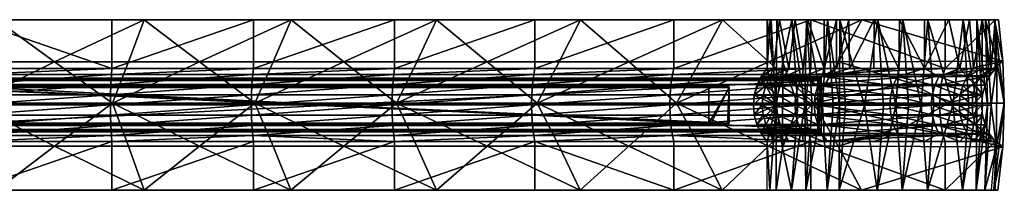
# Model space of a CAD drawing. Header units: millimetres. Extents: x -419 to 530, y 2 to 72.
# Tile 3 of 3: x 126 to 530, y 2 to 72. Entities that reach past the tile are written whole.
import ezdxf

# ---------------------------------------------------------------- set-up
doc = ezdxf.new("R2010")
doc.units = ezdxf.units.MM
doc.layers.add('Revit_007667', color=30, linetype='Continuous', true_color=0xff7f00)

msp = doc.modelspace()

# ---------------------------------------------------------------- meshes
at = {"layer": 'Revit_007667', "color": 252}
mesh = msp.add_polyface(dxfattribs=at)
corners = [(116.53, 72.31, 981.69), (105.83, 72.31, 980.91), (55.76, 72.31, 983.3), (163.82, 72.31, 976.89), (177.13, 72.31, 976.86), (116.5, 2.31, 981.48), (163.82, 2.31, 976.89), (177.07, 2.31, 976.65), (105.83, 2.31, 980.91), (55.76, 2.31, 983.09), (105.99, 38.05, 984.6), (140.36, 54.99, 982), (111.3, 54.99, 983.77), (116.53, 72.31, 981.69), (80.82, 54.99, 984.84), (177.13, 72.31, 976.86), (164.17, 38.05, 980.58), (105.83, 22.31, 980.91), (105.83, 2.31, 980.91), (48.16, 2.31, 981.97), (163.82, 22.31, 976.89), (163.82, 2.31, 976.89), (105.83, 22.31, 980.91), (163.65, 24.78, 975.04), (163.82, 22.31, 976.89), (105.75, 49.84, 979.04), (163.82, 52.31, 976.89), (163.65, 49.84, 975.04), (105.83, 52.31, 980.91), (105.75, 24.78, 979.04), (105.66, 45.74, 976.92), (163.45, 45.74, 972.92), (105.6, 41.47, 975.7), (163.33, 41.47, 971.7), (105.59, 37.31, 975.31), (163.3, 37.31, 971.32), (105.6, 33.14, 975.7), (163.33, 33.14, 971.7), (105.66, 28.88, 976.92), (163.45, 28.88, 972.92), (105.83, 72.31, 980.91), (105.83, 52.31, 980.91), (48.16, 52.31, 981.97), (163.82, 52.31, 976.89), (163.82, 72.31, 976.89), (140.34, 20.37, 981.95), (105.99, 38.05, 984.6), (111.28, 20.37, 983.72), (80.82, 20.37, 984.79), (116.5, 2.31, 981.48), (170.7, 20.37, 979.3), (164.17, 38.05, 980.58), (177.07, 2.31, 976.65)]
mesh.append_faces([[corners[k] for k in face] for face in [(0, 1, 2), (0, 3, 1), (4, 3, 0), (5, 6, 7), (5, 8, 6), (9, 8, 5), (10, 11, 12), (13, 14, 12), (11, 15, 13), (12, 11, 13), (11, 10, 16), (12, 14, 10), (17, 18, 19), (20, 18, 17), (20, 21, 18), (22, 23, 24), (25, 26, 27), (25, 28, 26), (23, 22, 29), (27, 30, 25), (30, 27, 31), (31, 32, 30), (32, 31, 33), (33, 34, 32), (34, 33, 35), (35, 36, 34), (36, 35, 37), (37, 38, 36), (38, 37, 39), (39, 29, 38), (29, 39, 23), (40, 41, 42), (40, 43, 41), (44, 43, 40), (45, 46, 47), (48, 49, 47), (45, 50, 51), (52, 45, 49), (45, 47, 49), (46, 45, 51), (48, 47, 46)]], dxfattribs={"color": 252})
mesh = msp.add_polyface(dxfattribs=at)
corners = [(177.13, 72.31, 976.86), (221.92, 72.31, 969.89), (163.82, 72.31, 976.89), (237.39, 72.31, 968.83), (177.07, 2.31, 976.65), (221.92, 2.31, 969.89), (237.31, 2.31, 968.63), (163.82, 2.31, 976.89), (222.46, 38.05, 973.55), (259.11, 54.99, 966.98), (230.03, 54.99, 971.82), (237.39, 72.31, 968.83), (199.85, 54.99, 976.05), (164.17, 38.05, 980.58), (170.72, 54.99, 979.35), (177.13, 72.31, 976.86), (140.36, 54.99, 982), (221.92, 22.31, 969.89), (163.82, 2.31, 976.89), (163.82, 22.31, 976.89), (221.92, 2.31, 969.89), (163.82, 22.31, 976.89), (221.65, 24.78, 968.04), (221.92, 22.31, 969.89), (163.65, 24.78, 975.04), (163.65, 49.84, 975.04), (221.92, 52.31, 969.89), (221.65, 49.84, 968.04), (163.82, 52.31, 976.89), (163.45, 45.74, 972.92), (221.34, 45.74, 965.94), (163.33, 41.47, 971.7), (221.16, 41.47, 964.73), (163.3, 37.31, 971.32), (221.11, 37.31, 964.35), (163.33, 33.14, 971.7), (221.16, 33.14, 964.73), (163.45, 28.88, 972.92), (221.34, 28.88, 965.94), (221.92, 72.31, 969.89), (163.82, 52.31, 976.89), (163.82, 72.31, 976.89), (221.92, 52.31, 969.89), (259.07, 20.37, 966.93), (222.46, 38.05, 973.55), (229.99, 20.37, 971.78), (199.83, 20.37, 976), (237.31, 2.31, 968.63), (164.17, 38.05, 980.58), (170.7, 20.37, 979.3), (140.34, 20.37, 981.95), (177.07, 2.31, 976.65)]
mesh.append_faces([[corners[k] for k in face] for face in [(0, 1, 2), (3, 1, 0), (4, 5, 6), (4, 7, 5), (8, 9, 10), (11, 12, 10), (13, 12, 14), (15, 16, 14), (10, 12, 8), (12, 11, 15), (14, 12, 15), (12, 13, 8), (14, 16, 13), (17, 18, 19), (17, 20, 18), (21, 22, 23), (21, 24, 22), (25, 26, 27), (25, 28, 26), (27, 29, 25), (29, 27, 30), (30, 31, 29), (31, 30, 32), (32, 33, 31), (33, 32, 34), (34, 35, 33), (35, 34, 36), (36, 37, 35), (37, 36, 38), (38, 24, 37), (24, 38, 22), (39, 40, 41), (39, 42, 40), (43, 44, 45), (46, 47, 45), (46, 48, 49), (50, 51, 49), (46, 45, 44), (47, 46, 51), (46, 49, 51), (48, 46, 44)]], dxfattribs={"color": 252})
mesh = msp.add_polyface(dxfattribs=at)
corners = [(237.39, 72.31, 968.83), (279.89, 72.31, 959.86), (221.92, 72.31, 969.89), (297.14, 72.31, 957.62), (237.31, 2.31, 968.63), (279.89, 2.31, 959.86), (297.03, 2.31, 957.42), (221.92, 2.31, 969.89), (280.61, 38.05, 963.49), (317.92, 54.99, 954.8), (289.01, 54.99, 961.19), (297.14, 72.31, 957.62), (259.11, 54.99, 966.98), (237.39, 72.31, 968.83), (230.03, 54.99, 971.82), (222.46, 38.05, 973.55), (279.89, 22.31, 959.86), (221.92, 2.31, 969.89), (221.92, 22.31, 969.89), (279.89, 2.31, 959.86), (279.89, 22.31, 959.86), (221.65, 24.78, 968.04), (279.52, 24.78, 958.04), (221.92, 22.31, 969.89), (221.65, 49.84, 968.04), (279.89, 52.31, 959.86), (279.52, 49.84, 958.04), (221.92, 52.31, 969.89), (221.34, 45.74, 965.94), (279.11, 45.74, 955.95), (336.51, 45.74, 942.95), (278.87, 41.47, 954.75), (336.21, 41.47, 941.77), (278.79, 37.31, 954.38), (221.16, 41.47, 964.73), (221.11, 37.31, 964.35), (336.12, 37.31, 941.4), (278.87, 33.14, 954.75), (336.21, 33.14, 941.77), (279.11, 28.88, 955.95), (221.16, 33.14, 964.73), (221.34, 28.88, 965.94), (336.51, 28.88, 942.95), (279.89, 72.31, 959.86), (221.92, 52.31, 969.89), (221.92, 72.31, 969.89), (279.89, 52.31, 959.86), (317.88, 20.37, 954.76), (280.61, 38.05, 963.49), (288.97, 20.37, 961.15), (259.07, 20.37, 966.93), (297.03, 2.31, 957.42), (237.31, 2.31, 968.63), (229.99, 20.37, 971.78), (222.46, 38.05, 973.55)]
mesh.append_faces([[corners[k] for k in face] for face in [(0, 1, 2), (3, 1, 0), (4, 5, 6), (4, 7, 5), (8, 9, 10), (11, 12, 10), (10, 12, 8), (12, 11, 13), (14, 12, 13), (12, 15, 8), (16, 17, 18), (16, 19, 17), (20, 21, 22), (23, 21, 20), (24, 25, 26), (24, 27, 25), (26, 28, 24), (28, 26, 29), (30, 31, 29), (32, 33, 31), (29, 34, 28), (34, 29, 31), (31, 35, 34), (35, 31, 33), (36, 37, 33), (38, 39, 37), (33, 40, 35), (40, 33, 37), (37, 41, 40), (41, 37, 39), (42, 22, 39), (39, 21, 41), (21, 39, 22), (43, 44, 45), (43, 46, 44), (47, 48, 49), (50, 51, 49), (50, 49, 48), (51, 50, 52), (50, 53, 52), (54, 50, 48)]], dxfattribs={"color": 252})
mesh = msp.add_polyface(dxfattribs=at)
corners = [(297.14, 72.31, 957.62), (337.49, 72.31, 946.82), (279.89, 72.31, 959.86), (356.21, 72.31, 943.25), (297.03, 2.31, 957.42), (337.49, 2.31, 946.82), (356.07, 2.31, 943.07), (279.89, 2.31, 959.86), (338.4, 38.05, 950.41), (376.1, 54.99, 939.55), (347.48, 54.99, 947.46), (356.21, 72.31, 943.25), (317.92, 54.99, 954.8), (297.14, 72.31, 957.62), (289.01, 54.99, 961.19), (280.61, 38.05, 963.49), (337.49, 22.31, 946.82), (279.89, 2.31, 959.86), (279.89, 22.31, 959.86), (337.49, 2.31, 946.82), (394.5, 2.31, 930.78), (337.49, 22.31, 946.82), (337.03, 24.78, 945.01), (393.95, 24.78, 929), (279.89, 22.31, 959.86), (279.52, 24.78, 958.04), (337.03, 49.84, 945.01), (337.49, 52.31, 946.82), (394.5, 52.31, 930.78), (279.52, 49.84, 958.04), (279.89, 52.31, 959.86), (393.95, 49.84, 929), (336.51, 45.74, 942.95), (393.32, 45.74, 926.97), (336.21, 41.47, 941.77), (392.96, 41.47, 925.8), (336.12, 37.31, 941.4), (279.11, 45.74, 955.95), (278.87, 41.47, 954.75), (278.79, 37.31, 954.38), (392.84, 37.31, 925.43), (336.21, 33.14, 941.77), (392.96, 33.14, 925.8), (336.51, 28.88, 942.95), (393.32, 28.88, 926.97), (278.87, 33.14, 954.75), (279.11, 28.88, 955.95), (337.49, 72.31, 946.82), (279.89, 52.31, 959.86), (279.89, 72.31, 959.86), (337.49, 52.31, 946.82), (394.5, 72.31, 930.78), (376.04, 20.37, 939.51), (338.4, 38.05, 950.41), (347.42, 20.37, 947.42), (317.88, 20.37, 954.76), (356.07, 2.31, 943.07), (297.03, 2.31, 957.42), (288.97, 20.37, 961.15), (280.61, 38.05, 963.49)]
mesh.append_faces([[corners[k] for k in face] for face in [(0, 1, 2), (3, 1, 0), (4, 5, 6), (4, 7, 5), (8, 9, 10), (11, 12, 10), (10, 12, 8), (12, 11, 13), (14, 12, 13), (12, 15, 8), (16, 17, 18), (16, 19, 17), (16, 20, 19), (21, 22, 23), (24, 22, 21), (24, 25, 22), (26, 27, 28), (29, 27, 26), (29, 30, 27), (31, 32, 26), (33, 34, 32), (35, 36, 34), (26, 37, 29), (37, 26, 32), (38, 32, 34), (39, 34, 36), (40, 41, 36), (42, 43, 41), (44, 22, 43), (45, 36, 41), (46, 41, 43), (25, 43, 22), (47, 48, 49), (47, 50, 48), (51, 50, 47), (52, 53, 54), (55, 56, 54), (55, 54, 53), (56, 55, 57), (55, 58, 57), (59, 55, 53)]], dxfattribs={"color": 252})
mesh = msp.add_polyface(dxfattribs=at)
corners = [(356.21, 72.31, 943.25), (394.5, 72.31, 930.78), (337.49, 72.31, 946.82), (414.44, 72.31, 925.78), (450.68, 72.31, 911.79), (414.27, 2.31, 925.61), (394.5, 2.31, 930.78), (450.68, 2.31, 911.79), (356.07, 2.31, 943.07), (337.49, 2.31, 946.82), (395.59, 38.05, 934.32), (433.43, 54.99, 921.26), (405.23, 54.99, 930.67), (414.44, 72.31, 925.78), (376.1, 54.99, 939.55), (356.21, 72.31, 943.25), (347.48, 54.99, 947.46), (338.4, 38.05, 950.41), (394.5, 22.31, 930.78), (394.5, 2.31, 930.78), (337.49, 22.31, 946.82), (450.67, 22.31, 911.79), (394.5, 22.31, 930.78), (393.95, 24.78, 929), (450.67, 22.31, 911.79), (337.49, 22.31, 946.82), (393.95, 49.84, 929), (394.5, 52.31, 930.78), (450.67, 52.31, 911.79), (337.03, 49.84, 945.01), (450.03, 49.84, 910.04), (393.32, 45.74, 926.97), (336.51, 45.74, 942.95), (449.3, 45.74, 908.04), (392.96, 41.47, 925.8), (448.88, 41.47, 906.89), (392.84, 37.31, 925.43), (336.21, 41.47, 941.77), (336.12, 37.31, 941.4), (448.75, 37.31, 906.53), (392.96, 33.14, 925.8), (448.88, 33.14, 906.89), (393.32, 28.88, 926.97), (336.21, 33.14, 941.77), (336.51, 28.88, 942.95), (449.3, 28.88, 908.04), (337.03, 24.78, 945.01), (394.5, 72.31, 930.78), (394.5, 52.31, 930.78), (337.49, 52.31, 946.82), (450.68, 72.31, 911.79), (433.36, 20.37, 921.23), (395.59, 38.05, 934.32), (405.16, 20.37, 930.64), (376.04, 20.37, 939.51), (414.27, 2.31, 925.61), (451.95, 38.05, 915.26), (356.07, 2.31, 943.07), (347.42, 20.37, 947.42), (338.4, 38.05, 950.41)]
mesh.append_faces([[corners[k] for k in face] for face in [(0, 1, 2), (3, 1, 0), (3, 4, 1), (5, 6, 7), (8, 6, 5), (8, 9, 6), (10, 11, 12), (13, 14, 12), (12, 11, 13), (12, 14, 10), (14, 13, 15), (16, 14, 15), (14, 17, 10), (18, 19, 20), (21, 19, 18), (22, 23, 24), (25, 23, 22), (26, 27, 28), (29, 27, 26), (30, 31, 26), (32, 26, 31), (33, 34, 31), (35, 36, 34), (37, 31, 34), (38, 34, 36), (39, 40, 36), (41, 42, 40), (43, 36, 40), (44, 40, 42), (45, 23, 42), (46, 42, 23), (47, 48, 49), (50, 48, 47), (51, 52, 53), (54, 55, 53), (51, 53, 55), (52, 51, 56), (54, 53, 52), (55, 54, 57), (54, 58, 57), (59, 54, 52)]], dxfattribs={"color": 252})
mesh = msp.add_polyface(dxfattribs=at)
corners = [(434.48, 72.31, 84.64), (434.06, 72.31, 0.22), (432.76, 72.31, 0.24), (436.7, 72.31, 112.67), (437.87, 72.31, 167.8), (442.97, 72.31, 223.33), (436.7, 72.31, 112.67), (436.46, 37.3, 0.19), (434.06, 72.31, 0.22), (439.26, 54.85, 131.49), (442.97, 72.31, 223.33), (433.43, 54.99, 921.26), (471.66, 72.31, 905.25), (414.44, 72.31, 925.78), (395.59, 38.05, 934.32), (451.95, 38.05, 915.26), (430.37, 48.99, 0.27), (435.38, 52.31, 112.53), (432.76, 52.31, 0.24), (441.67, 52.31, 223.51), (433.95, 48.99, 136.58), (439.88, 48.99, 230.29), (428.61, 45.31, 0.29), (432.19, 45.31, 136.65), (427.53, 41.37, 0.3), (431.11, 41.37, 136.7), (427.17, 37.31, 0.31), (444.15, 37.31, 294.72), (437.05, 41.37, 230.55), (436.69, 37.31, 230.58), (444.51, 41.37, 294.67), (438.13, 45.31, 230.45), (445.58, 45.31, 294.51), (430.75, 37.31, 136.71), (435.38, 52.31, 112.53), (432.76, 72.31, 0.24), (432.76, 52.31, 0.24), (434.48, 72.31, 84.64), (437.87, 72.31, 167.8), (441.67, 52.31, 223.51), (430.37, 48.99, 0.27), (427.53, 41.37, 0.3), (428.61, 45.31, 0.29), (434.06, 72.31, 0.22), (432.76, 52.31, 0.24), (432.76, 72.31, 0.24), (436.46, 37.3, 0.19), (393.95, 49.84, 929), (450.67, 52.31, 911.79), (450.03, 49.84, 910.04), (393.32, 45.74, 926.97), (449.3, 45.74, 908.04), (392.96, 41.47, 925.8), (448.88, 41.47, 906.89), (392.84, 37.31, 925.43), (448.75, 37.31, 906.53), (450.68, 72.31, 911.79), (450.67, 52.31, 911.79), (394.5, 52.31, 930.78)]
mesh.append_faces([[corners[k] for k in face] for face in [(0, 1, 2), (3, 4, 5), (3, 0, 4), (1, 0, 3), (6, 7, 8), (9, 6, 10), (6, 9, 7), (11, 12, 13), (11, 14, 15), (16, 17, 18), (19, 20, 21), (17, 20, 19), (16, 20, 17), (22, 20, 16), (22, 23, 20), (24, 23, 22), (24, 25, 23), (26, 25, 24), (27, 28, 29), (30, 31, 28), (32, 21, 31), (29, 25, 33), (25, 29, 28), (28, 23, 25), (23, 28, 31), (31, 20, 23), (20, 31, 21), (34, 35, 36), (34, 37, 35), (34, 38, 37), (39, 38, 34), (40, 41, 42), (43, 44, 45), (46, 44, 43), (46, 40, 44), (41, 40, 46), (47, 48, 49), (50, 49, 51), (52, 51, 53), (54, 53, 55), (56, 57, 58)]], dxfattribs={"color": 252})
mesh = msp.add_polyface(dxfattribs=at)
corners = [(471.66, 72.31, 905.25), (450.68, 72.31, 911.79), (414.44, 72.31, 925.78), (457.61, 72.31, 332.76), (461.22, 72.31, 359.39), (462.59, 72.31, 359.64), (456.25, 72.31, 332.52), (448.91, 72.31, 278.88), (449.5, 72.31, 292.14), (444.25, 72.31, 250.93), (442.97, 72.31, 223.33), (437.87, 72.31, 167.8), (462.49, 37.3, 345.9), (462.59, 72.31, 359.64), (465, 37.3, 359.14), (455.56, 37.3, 307.51), (457.61, 72.31, 332.76), (459.92, 37.3, 332.29), (448.22, 37.3, 252.95), (448.91, 72.31, 278.88), (451.27, 37.3, 278.53), (445.37, 37.3, 223.09), (439.26, 54.85, 131.49), (442.97, 72.31, 223.33), (471.66, 72.31, 905.25), (433.43, 54.99, 921.26), (462.05, 54.99, 910.87), (451.95, 38.05, 915.26), (461.32, 52.31, 360), (455.3, 48.99, 340.7), (466.53, 52.31, 386.92), (456.19, 52.31, 332.81), (447.32, 48.99, 294.25), (447.53, 52.31, 278.09), (439.88, 48.99, 230.29), (441.67, 52.31, 223.51), (483.49, 41.37, 504.43), (453.57, 45.31, 341.03), (452.51, 41.37, 341.23), (445.58, 45.31, 294.51), (444.51, 41.37, 294.67), (438.13, 45.31, 230.45), (441.67, 52.31, 223.51), (444.25, 72.31, 250.93), (437.87, 72.31, 167.8), (447.53, 52.31, 278.09), (449.5, 72.31, 292.14), (456.19, 52.31, 332.81), (456.25, 72.31, 332.52), (461.22, 72.31, 359.39), (461.32, 52.31, 360), (466.36, 72.31, 386.39)]
mesh.append_faces([[corners[k] for k in face] for face in [(0, 1, 2), (3, 4, 5), (3, 6, 4), (7, 6, 3), (7, 8, 6), (7, 9, 8), (10, 9, 7), (10, 11, 9), (12, 13, 14), (15, 16, 17), (18, 19, 20), (21, 22, 23), (13, 12, 16), (12, 17, 16), (16, 15, 19), (15, 20, 19), (19, 18, 23), (18, 21, 23), (24, 25, 26), (26, 25, 27), (28, 29, 30), (31, 29, 28), (31, 32, 29), (33, 32, 31), (33, 34, 32), (35, 34, 33), (36, 37, 38), (38, 39, 40), (39, 38, 37), (37, 32, 39), (32, 37, 29), (41, 40, 39), (34, 39, 32), (42, 43, 44), (45, 43, 42), (45, 46, 43), (47, 46, 45), (47, 48, 46), (47, 49, 48), (50, 49, 47), (50, 51, 49)]], dxfattribs={"color": 252})
mesh = msp.add_polyface(dxfattribs=at)
corners = [(471.66, 72.31, 905.25), (505.79, 72.31, 889.91), (450.68, 72.31, 911.79), (488.5, 72.31, 495.75), (487.08, 72.31, 495.28), (497.38, 72.31, 549.92), (478.16, 72.31, 441.24), (476.75, 72.31, 440.79), (467.75, 72.31, 386.71), (466.36, 72.31, 386.39), (462.59, 72.31, 359.64), (461.22, 72.31, 359.39), (478.16, 72.31, 441.24), (462.59, 72.31, 359.64), (467.75, 72.31, 386.71), (485.54, 37.3, 467.32), (488.5, 72.31, 495.75), (490.84, 37.3, 495.25), (472.73, 37.3, 399.88), (480.49, 37.3, 440.73), (465, 37.3, 359.14), (491.11, 46.59, 899.9), (462.05, 54.99, 910.87), (451.95, 38.05, 915.26), (529.52, 55.24, 882.86), (471.66, 72.31, 905.25), (507.25, 38.05, 893.32), (486.9, 52.31, 494.31), (486.28, 48.99, 503.9), (497.43, 52.31, 550.23), (455.3, 48.99, 340.7), (476.62, 52.31, 440.21), (466.53, 52.31, 386.92), (500.5, 41.37, 596.44), (484.55, 45.31, 504.23), (483.49, 41.37, 504.43), (501.57, 45.31, 596.25), (453.57, 45.31, 341.03), (466.53, 52.31, 386.92), (466.36, 72.31, 386.39), (461.32, 52.31, 360), (476.75, 72.31, 440.79), (476.62, 52.31, 440.21), (486.9, 52.31, 494.31), (487.08, 72.31, 495.28), (497.43, 52.31, 550.23), (450.03, 49.84, 910.04), (505.79, 52.31, 889.91), (505.06, 49.84, 888.2), (450.67, 52.31, 911.79), (449.3, 45.74, 908.04), (504.23, 45.74, 886.24), (448.88, 41.47, 906.89), (503.75, 41.47, 885.12), (450.68, 72.31, 911.79), (505.79, 52.31, 889.91), (450.67, 52.31, 911.79), (505.79, 72.31, 889.91)]
mesh.append_faces([[corners[k] for k in face] for face in [(0, 1, 2), (3, 4, 5), (6, 4, 3), (6, 7, 4), (8, 7, 6), (8, 9, 7), (10, 9, 8), (10, 11, 9), (12, 13, 14), (15, 16, 17), (18, 12, 19), (16, 15, 12), (15, 19, 12), (12, 18, 13), (18, 20, 13), (21, 22, 23), (22, 24, 25), (26, 21, 23), (27, 28, 29), (27, 30, 28), (31, 30, 27), (32, 30, 31), (33, 34, 35), (36, 28, 34), (37, 35, 34), (34, 30, 37), (30, 34, 28), (38, 39, 40), (38, 41, 39), (42, 41, 38), (43, 41, 42), (43, 44, 41), (45, 44, 43), (46, 47, 48), (46, 49, 47), (48, 50, 46), (50, 48, 51), (51, 52, 50), (52, 51, 53), (54, 55, 56), (57, 55, 54)]], dxfattribs={"color": 252})
mesh = msp.add_polyface(dxfattribs=at)
corners = [(527.71, 72.31, 881.71), (505.79, 72.31, 889.91), (471.66, 72.31, 905.25), (513.25, 72.31, 632.91), (507.32, 72.31, 605.06), (515.79, 72.31, 659.42), (498.8, 72.31, 550.41), (497.38, 72.31, 549.92), (488.5, 72.31, 495.75), (508.99, 37.3, 593.12), (513.25, 72.31, 632.91), (515.61, 37.3, 632.48), (495.96, 37.3, 522.24), (498.8, 72.31, 550.41), (501.14, 37.3, 549.91), (488.5, 72.31, 495.75), (490.84, 37.3, 495.25), (471.66, 72.31, 905.25), (529.52, 55.24, 882.86), (527.71, 72.31, 881.71), (491.11, 46.59, 899.9), (507.25, 38.05, 893.32), (462.05, 54.99, 910.87), (511.94, 52.31, 633.04), (514.82, 48.99, 671.03), (517.42, 52.31, 673.26), (503.31, 48.99, 595.95), (497.43, 52.31, 550.23), (486.28, 48.99, 503.9), (512, 41.37, 671.35), (516.91, 37.31, 739.94), (517.27, 41.37, 739.92), (513.07, 45.31, 671.23), (518.35, 45.31, 739.86), (500.5, 41.37, 596.44), (511.63, 37.31, 671.4), (501.57, 45.31, 596.25), (483.49, 41.37, 504.43), (500.15, 37.31, 596.5), (484.55, 45.31, 504.23), (497.43, 52.31, 550.23), (497.38, 72.31, 549.92), (487.08, 72.31, 495.28), (507.32, 72.31, 605.06), (511.94, 52.31, 633.04), (515.79, 72.31, 659.42), (517.42, 52.31, 673.26), (503.59, 37.31, 884.76), (521.13, 41.49, 877.52), (520.74, 37.3, 877.27), (503.75, 41.47, 885.12), (504.23, 45.74, 886.24), (522.27, 45.48, 878.24), (505.06, 49.84, 888.2), (524.06, 49.13, 879.39), (505.79, 52.31, 889.91), (526.39, 52.31, 880.87), (526.39, 72.31, 880.87), (505.79, 52.31, 889.91), (505.79, 72.31, 889.91)]
mesh.append_faces([[corners[k] for k in face] for face in [(0, 1, 2), (3, 4, 5), (6, 4, 3), (6, 7, 4), (8, 7, 6), (9, 10, 11), (12, 13, 14), (10, 9, 13), (9, 14, 13), (13, 12, 15), (12, 16, 15), (17, 18, 19), (20, 21, 18), (18, 22, 20), (23, 24, 25), (23, 26, 24), (27, 26, 23), (27, 28, 26), (29, 30, 31), (31, 32, 29), (33, 24, 32), (34, 35, 29), (29, 36, 34), (36, 29, 32), (37, 38, 34), (39, 34, 36), (32, 26, 36), (26, 32, 24), (28, 36, 26), (40, 41, 42), (40, 43, 41), (44, 43, 40), (44, 45, 43), (46, 45, 44), (47, 48, 49), (50, 48, 47), (51, 48, 50), (51, 52, 48), (53, 54, 51), (53, 55, 56), (57, 58, 59)]], dxfattribs={"color": 252})
mesh = msp.add_polyface(dxfattribs=at)
corners = [(527.71, 72.31, 881.71), (526.39, 72.31, 880.87), (505.79, 72.31, 889.91), (526.06, 72.31, 798.29), (523.82, 72.31, 769.86), (522.43, 72.31, 715.06), (521.07, 72.31, 714.38), (518.84, 72.31, 673.68), (515.79, 72.31, 659.42), (513.25, 72.31, 632.91), (529.52, 55.24, 882.86), (526.06, 72.31, 798.29), (527.71, 72.31, 881.71), (530.13, 38.05, 883.25), (527, 55.22, 771.12), (523.19, 37.3, 693.46), (522.43, 72.31, 715.06), (524.77, 37.3, 714.84), (518.79, 37.3, 653.94), (518.84, 72.31, 673.68), (521.21, 37.3, 673.35), (513.25, 72.31, 632.91), (515.61, 37.3, 632.48), (529.52, 55.24, 882.86), (507.25, 38.05, 893.32), (530.13, 38.05, 883.25), (524.72, 52.31, 797.28), (524.06, 49.13, 879.39), (526.39, 52.31, 880.87), (521.13, 41.49, 877.52), (517.27, 41.37, 739.92), (516.91, 37.31, 739.94), (518.35, 45.31, 739.86), (522.27, 45.48, 878.24), (520.11, 48.99, 739.77), (521.08, 52.31, 713.8), (514.82, 48.99, 671.03), (517.42, 52.31, 673.26), (513.07, 45.31, 671.23), (526.39, 72.31, 880.87), (524.72, 52.31, 797.28), (526.39, 52.31, 880.87), (517.42, 52.31, 673.26), (521.07, 72.31, 714.38), (515.79, 72.31, 659.42), (521.08, 52.31, 713.8), (523.82, 72.31, 769.86), (504.23, 45.74, 886.24), (524.06, 49.13, 879.39), (522.27, 45.48, 878.24), (505.06, 49.84, 888.2), (526.39, 52.31, 880.87), (505.79, 52.31, 889.91), (526.39, 72.31, 880.87), (526.39, 52.31, 880.87)]
mesh.append_faces([[corners[k] for k in face] for face in [(0, 1, 2), (3, 1, 0), (3, 4, 1), (5, 4, 3), (5, 6, 4), (7, 6, 5), (7, 8, 6), (9, 8, 7), (10, 11, 12), (13, 11, 10), (14, 11, 13), (15, 16, 17), (18, 19, 20), (14, 17, 16), (11, 14, 16), (16, 15, 19), (15, 20, 19), (19, 18, 21), (18, 22, 21), (23, 24, 25), (26, 27, 28), (29, 30, 31), (29, 32, 30), (33, 32, 29), (33, 34, 32), (27, 34, 33), (26, 34, 27), (35, 34, 26), (35, 36, 34), (37, 36, 35), (38, 30, 32), (36, 32, 34), (39, 40, 41), (42, 43, 44), (45, 43, 42), (40, 43, 45), (40, 46, 43), (40, 39, 46), (47, 48, 49), (50, 51, 48), (52, 53, 54)]], dxfattribs={"color": 252})
mesh = msp.add_polyface(dxfattribs=at)
corners = [(439.26, 54.85, 131.49), (439.15, 19.76, 131.45), (436.46, 37.3, 0.19), (436.48, 2.31, 112.65), (433.85, 2.31, 0.22), (442.75, 2.31, 223.28), (433.85, 2.31, 0.22), (436.34, 2.31, 136.47), (432.76, 2.31, 0.24), (436.48, 2.31, 112.65), (442.75, 2.31, 223.28), (442.24, 2.31, 230.08), (427.17, 37.31, 0.31), (430.75, 37.31, 136.71), (431.11, 41.37, 136.7), (427.53, 33.24, 0.3), (431.11, 33.24, 136.7), (428.61, 29.3, 0.29), (432.19, 29.3, 136.65), (430.37, 25.62, 0.27), (433.95, 25.62, 136.58), (432.76, 22.31, 0.24), (435.38, 22.31, 112.53), (436.34, 22.31, 136.47), (441.67, 22.31, 223.51), (439.88, 25.62, 230.29), (445.58, 29.3, 294.51), (437.05, 33.24, 230.55), (438.13, 29.3, 230.45), (444.51, 33.24, 294.67), (436.69, 37.31, 230.58), (432.76, 22.31, 0.24), (433.85, 2.31, 0.22), (432.76, 2.31, 0.24), (436.46, 37.3, 0.19), (430.37, 25.62, 0.27), (428.61, 29.3, 0.29), (427.53, 33.24, 0.3), (427.17, 37.31, 0.31), (427.53, 41.37, 0.3), (450.67, 22.31, 911.79), (450.68, 2.31, 911.79), (394.5, 2.31, 930.78), (450.67, 22.31, 911.79), (393.95, 24.78, 929), (450.03, 24.78, 910.04), (392.96, 33.14, 925.8), (448.75, 37.31, 906.53), (448.88, 33.14, 906.89), (393.32, 28.88, 926.97), (449.3, 28.88, 908.04), (471.47, 2.31, 905.09), (433.36, 20.37, 921.23), (414.27, 2.31, 925.61)]
mesh.append_faces([[corners[k] for k in face] for face in [(0, 1, 2), (2, 3, 4), (1, 3, 2), (3, 1, 5), (6, 7, 8), (9, 7, 6), (10, 7, 9), (10, 11, 7), (12, 13, 14), (15, 13, 12), (15, 16, 13), (17, 16, 15), (17, 18, 16), (19, 18, 17), (19, 20, 18), (21, 20, 19), (22, 20, 21), (23, 20, 22), (24, 20, 23), (24, 25, 20), (26, 27, 28), (29, 30, 27), (25, 18, 20), (18, 25, 28), (28, 16, 18), (16, 28, 27), (27, 13, 16), (13, 27, 30), (31, 32, 33), (31, 34, 32), (35, 34, 31), (36, 34, 35), (37, 34, 36), (38, 34, 37), (39, 34, 38), (40, 41, 42), (43, 44, 45), (46, 47, 48), (49, 48, 50), (44, 50, 45), (51, 52, 53)]], dxfattribs={"color": 252})
mesh = msp.add_polyface(dxfattribs=at)
corners = [(462.49, 37.3, 345.9), (457.39, 2.31, 332.72), (459.92, 37.3, 332.29), (455.56, 37.3, 307.51), (448.69, 2.31, 278.82), (451.27, 37.3, 278.53), (448.22, 37.3, 252.95), (442.75, 2.31, 223.28), (445.37, 37.3, 223.09), (439.15, 19.76, 131.45), (439.26, 54.85, 131.49), (465, 37.3, 359.14), (462.37, 2.31, 359.6), (448.69, 2.31, 278.82), (442.24, 2.31, 230.08), (442.75, 2.31, 223.28), (449.76, 2.31, 293.89), (457.39, 2.31, 332.72), (457.65, 2.31, 340.25), (462.37, 2.31, 359.6), (414.27, 2.31, 925.61), (450.68, 2.31, 911.79), (471.47, 2.31, 905.09), (455.3, 25.62, 340.7), (456.19, 22.31, 332.81), (457.56, 22.31, 340.27), (447.53, 22.31, 278.09), (439.88, 25.62, 230.29), (441.67, 22.31, 223.51), (447.32, 25.62, 294.25), (486.28, 25.62, 503.9), (453.57, 29.3, 341.03), (484.55, 29.3, 504.23), (452.51, 33.24, 341.23), (483.49, 33.24, 504.43), (452.15, 37.31, 341.29), (483.13, 37.31, 504.5), (452.51, 41.37, 341.23), (445.58, 29.3, 294.51), (444.51, 33.24, 294.67), (444.15, 37.31, 294.72), (438.13, 29.3, 230.45), (437.05, 33.24, 230.55), (436.69, 37.31, 230.58), (444.51, 41.37, 294.67), (437.05, 41.37, 230.55), (433.36, 20.37, 921.23), (471.47, 2.31, 905.09), (461.98, 20.37, 910.85), (451.95, 38.05, 915.26)]
mesh.append_faces([[corners[k] for k in face] for face in [(0, 1, 2), (3, 4, 5), (6, 7, 8), (9, 8, 7), (9, 10, 8), (0, 11, 12), (1, 0, 12), (3, 2, 1), (4, 3, 1), (6, 5, 4), (7, 6, 4), (13, 14, 15), (13, 16, 14), (17, 16, 13), (17, 18, 16), (19, 18, 17), (20, 21, 22), (23, 24, 25), (26, 27, 28), (26, 29, 27), (24, 29, 26), (24, 23, 29), (30, 31, 23), (32, 33, 31), (34, 35, 33), (36, 37, 35), (23, 38, 29), (38, 23, 31), (31, 39, 38), (39, 31, 33), (33, 40, 39), (40, 33, 35), (29, 41, 27), (41, 29, 38), (42, 38, 39), (43, 39, 40), (35, 44, 40), (44, 35, 37), (45, 40, 44), (46, 47, 48), (46, 48, 49)]], dxfattribs={"color": 252})
mesh = msp.add_polyface(dxfattribs=at)
corners = [(525.84, 2.31, 798.17), (529.47, 20.11, 882.83), (527.49, 2.31, 881.57), (530.13, 38.05, 883.25), (526.95, 20.13, 771.02), (522.2, 2.31, 714.95), (527, 55.22, 771.12), (524.77, 37.3, 714.84), (523.19, 37.3, 693.46), (518.61, 2.31, 673.57), (521.21, 37.3, 673.35), (518.79, 37.3, 653.94), (513.02, 2.31, 632.81), (518.61, 2.31, 673.57), (517.19, 2.31, 670.75), (513.02, 2.31, 632.81), (522.51, 2.31, 739.64), (522.2, 2.31, 714.95), (525.84, 2.31, 798.17), (526.39, 2.31, 880.87), (527.49, 2.31, 881.57), (526.39, 22.31, 880.87), (524.73, 2.31, 797.28), (526.39, 2.31, 880.87), (511.94, 22.31, 633.04), (521.08, 22.31, 713.8), (517.42, 22.31, 673.26), (524.06, 25.48, 879.39), (524.72, 22.31, 797.28), (526.39, 22.31, 880.87), (517.42, 22.31, 673.26), (520.11, 25.62, 739.77), (514.82, 25.62, 671.03), (521.08, 22.31, 713.8), (522.55, 22.31, 739.64), (522.27, 29.12, 878.25), (518.35, 29.3, 739.86), (521.14, 33.11, 877.52), (517.27, 33.24, 739.92), (520.74, 37.3, 877.27), (516.91, 37.31, 739.94), (521.13, 41.49, 877.52), (513.07, 29.3, 671.23), (512, 33.24, 671.35), (505.79, 2.31, 889.91), (526.39, 22.31, 880.87), (526.39, 2.31, 880.87), (522.27, 29.12, 878.25), (504.23, 28.88, 886.24), (521.14, 33.11, 877.52), (524.06, 25.48, 879.39), (526.39, 22.31, 880.87), (505.06, 24.78, 888.2), (507.25, 38.05, 893.32), (529.47, 20.11, 882.83), (530.13, 38.05, 883.25)]
mesh.append_faces([[corners[k] for k in face] for face in [(0, 1, 2), (0, 3, 1), (4, 0, 5), (6, 4, 7), (8, 9, 10), (7, 4, 5), (4, 6, 3), (0, 4, 3), (8, 7, 5), (9, 8, 5), (11, 10, 9), (12, 11, 9), (13, 14, 15), (13, 16, 14), (17, 16, 13), (18, 16, 17), (18, 19, 16), (20, 19, 18), (21, 22, 23), (24, 25, 26), (27, 28, 29), (30, 31, 32), (33, 31, 30), (34, 31, 33), (28, 31, 34), (27, 31, 28), (35, 31, 27), (35, 36, 31), (37, 36, 35), (37, 38, 36), (39, 38, 37), (39, 40, 38), (41, 40, 39), (31, 42, 32), (42, 31, 36), (43, 36, 38), (44, 45, 46), (47, 48, 49), (50, 48, 47), (51, 52, 50), (53, 54, 55)]], dxfattribs={"color": 252})
mesh = msp.add_polyface(dxfattribs=at)
corners = [(-341.59, 26.93, 314.84), (-341.57, 27.3, 314.77), (54.78, 26.38, 378.17), (54.78, 26.31, 378.55), (-341.73, 26.31, 315.75), (-341.67, 26.38, 315.39), (54.78, 26.6, 377.84), (54.78, 26.92, 377.63), (-341.62, 26.6, 315.06), (54.78, 27.3, 377.55), (-342.89, 26.37, 323.05), (-342.83, 26.31, 322.7), (54.79, 27.28, 386.66), (-342.98, 27.28, 323.66), (54.79, 26.91, 386.59), (-342.97, 26.92, 323.59), (54.79, 26.59, 386.37), (54.79, 26.38, 386.05), (-342.94, 26.59, 323.38), (54.79, 26.31, 385.67), (-342.98, 27.28, 323.66), (54.79, 27.28, 386.66), (54.79, 47.33, 386.66), (-342.98, 47.33, 323.66), (54.79, 48.31, 385.68), (-342.83, 48.31, 322.7), (-342.97, 47.69, 323.59), (-342.98, 47.33, 323.66), (54.79, 47.33, 386.66), (-342.94, 48.02, 323.38), (54.79, 47.7, 386.59), (54.79, 48.02, 386.37), (-342.89, 48.24, 323.05), (54.79, 48.23, 386.05), (54.78, 47.32, 377.55), (-341.57, 47.32, 314.77), (-341.67, 48.24, 315.39), (-341.73, 48.31, 315.75), (54.78, 48.31, 378.55), (-341.62, 48.02, 315.06), (54.78, 48.23, 378.17), (54.78, 48.02, 377.84), (-341.59, 47.68, 314.84), (54.78, 47.69, 377.63), (-341.57, 27.3, 314.77), (-341.57, 47.32, 314.77), (54.78, 47.32, 377.55), (54.78, 27.3, 377.55), (-342.94, 26.59, 323.38), (-342.97, 26.92, 323.59), (-341.67, 48.24, 315.39), (-341.62, 48.02, 315.06), (-341.59, 47.68, 314.84), (-341.73, 48.31, 315.75), (-341.57, 47.32, 314.77), (-342.83, 48.31, 322.7), (-342.89, 48.24, 323.05), (-342.94, 48.02, 323.38), (-342.97, 47.69, 323.59), (-342.98, 47.33, 323.66), (-342.98, 27.28, 323.66), (-341.57, 27.3, 314.77), (-341.59, 26.93, 314.84), (-341.62, 26.6, 315.06), (-341.67, 26.38, 315.39), (-341.73, 26.31, 315.75), (-342.83, 26.31, 322.7), (-342.89, 26.37, 323.05), (54.78, 27.3, 377.55), (453.58, 27.3, 313.83), (453.74, 26.31, 314.81), (54.78, 26.31, 378.55), (453.68, 26.38, 314.45), (453.62, 26.6, 314.12), (54.78, 26.38, 378.17), (54.78, 26.6, 377.84), (453.59, 26.93, 313.9), (54.78, 26.92, 377.63), (54.78, 26.31, 378.55), (453.74, 26.31, 314.81), (-342.83, 26.31, 322.7), (-341.73, 26.31, 315.75), (54.79, 26.31, 385.67), (454.84, 26.31, 321.75), (54.79, 26.31, 385.67), (454.84, 26.31, 321.75), (455, 27.28, 322.72), (54.79, 27.28, 386.66), (454.99, 26.92, 322.65), (454.95, 26.59, 322.44), (54.79, 26.91, 386.59), (54.79, 26.59, 386.37), (454.9, 26.37, 322.11), (54.79, 26.38, 386.05), (54.79, 27.28, 386.66), (455, 27.28, 322.72), (455, 47.33, 322.72), (54.79, 47.33, 386.66), (454.9, 48.24, 322.11), (454.84, 48.31, 321.76), (54.79, 47.7, 386.59), (54.79, 47.33, 386.66), (455, 47.33, 322.72), (454.99, 47.69, 322.65), (54.79, 48.02, 386.37), (454.95, 48.02, 322.44), (54.79, 48.23, 386.05), (54.79, 48.31, 385.68), (454.84, 48.31, 321.76), (453.74, 48.31, 314.81), (54.78, 48.31, 378.55), (-341.73, 48.31, 315.75), (-342.83, 48.31, 322.7), (54.79, 48.31, 385.68), (453.59, 47.68, 313.9), (453.58, 47.32, 313.83), (54.78, 48.23, 378.17), (54.78, 48.31, 378.55), (453.74, 48.31, 314.81), (453.68, 48.24, 314.45), (54.78, 48.02, 377.84), (453.62, 48.02, 314.12), (54.78, 47.69, 377.63), (54.78, 47.32, 377.55), (54.78, 47.32, 377.55), (453.58, 47.32, 313.83), (453.58, 27.3, 313.83), (54.78, 27.3, 377.55), (454.95, 26.59, 322.44), (454.99, 26.92, 322.65), (453.68, 48.24, 314.45), (453.62, 48.02, 314.12), (453.59, 47.68, 313.9), (453.74, 48.31, 314.81), (454.84, 48.31, 321.76), (453.58, 47.32, 313.83), (454.9, 48.24, 322.11), (454.95, 48.02, 322.44), (454.99, 47.69, 322.65), (455, 47.33, 322.72), (455, 27.28, 322.72), (453.58, 27.3, 313.83), (453.59, 26.93, 313.9), (453.62, 26.6, 314.12), (453.68, 26.38, 314.45), (453.74, 26.31, 314.81), (454.84, 26.31, 321.75), (454.9, 26.37, 322.11)]
mesh.append_faces([[corners[k] for k in face] for face in [(9, 0, 1), (4, 2, 3), (5, 2, 4), (8, 2, 5), (8, 6, 2), (8, 7, 6), (0, 7, 8), (0, 9, 7), (19, 10, 11), (15, 12, 13), (15, 14, 12), (18, 14, 15), (18, 16, 14), (18, 17, 16), (10, 17, 18), (10, 19, 17), (22, 20, 21), (20, 22, 23), (32, 24, 25), (28, 26, 27), (30, 26, 28), (30, 29, 26), (31, 29, 30), (33, 29, 31), (33, 32, 29), (24, 32, 33), (42, 34, 35), (38, 36, 37), (40, 36, 38), (40, 39, 36), (41, 39, 40), (43, 39, 41), (43, 42, 39), (34, 42, 43), (46, 44, 45), (44, 46, 47), (60, 48, 49), (52, 50, 51), (54, 50, 52), (54, 53, 50), (61, 53, 54), (61, 55, 53), (61, 56, 55), (61, 57, 56), (61, 58, 57), (61, 59, 58), (61, 60, 59), (62, 60, 61), (63, 60, 62), (64, 60, 63), (65, 60, 64), (66, 60, 65), (67, 60, 66), (48, 60, 67), (76, 68, 69), (74, 70, 71), (74, 72, 70), (74, 73, 72), (75, 73, 74), (77, 73, 75), (77, 76, 73), (68, 76, 77), (83, 78, 79), (78, 80, 81), (78, 82, 80), (78, 83, 82), (92, 84, 85), (90, 86, 87), (90, 88, 86), (90, 89, 88), (91, 89, 90), (93, 89, 91), (93, 92, 89), (84, 92, 93), (96, 94, 95), (94, 96, 97), (107, 98, 99), (102, 100, 101), (103, 100, 102), (105, 100, 103), (105, 104, 100), (98, 104, 105), (98, 106, 104), (98, 107, 106), (110, 108, 109), (112, 110, 111), (113, 110, 112), (108, 110, 113), (123, 114, 115), (118, 116, 117), (119, 116, 118), (121, 116, 119), (121, 120, 116), (114, 120, 121), (114, 122, 120), (114, 123, 122), (126, 124, 125), (124, 126, 127), (129, 128, 140), (131, 130, 132), (132, 130, 135), (130, 133, 135), (133, 134, 135), (135, 134, 141), (134, 136, 141), (136, 137, 141), (137, 138, 141), (138, 139, 141), (139, 140, 141), (141, 140, 142), (142, 140, 143), (143, 140, 144), (144, 140, 145), (145, 140, 146), (146, 140, 147), (147, 140, 128)]], dxfattribs={"color": 252})
mesh = msp.add_polyface(dxfattribs=at)
corners = [(84.05, 45.17, 424.47), (408.86, 44.59, 925.92), (409.45, 45.17, 925.54), (83.47, 44.59, 424.85), (83.97, 29.17, 424.52), (408.86, 29.89, 925.92), (83.47, 29.89, 424.85), (409.37, 29.17, 925.59), (91.85, 29.89, 419.4), (416.53, 29.17, 920.94), (91.13, 29.17, 419.87), (417.25, 29.89, 920.47), (91.85, 44.52, 419.4), (416.79, 45.17, 920.77), (417.25, 44.52, 920.47), (91.39, 45.17, 419.7), (91.13, 29.17, 419.87), (90.86, 29.89, 417.9), (91.85, 29.89, 419.4), (88.05, 29.17, 415.61), (85.42, 29.89, 411.57), (91.85, 44.52, 419.4), (88.28, 45.17, 415.41), (91.39, 45.17, 419.7), (90.86, 44.52, 417.9), (85.42, 44.52, 411.57), (83.47, 44.59, 424.85), (408.86, 29.89, 925.92), (408.86, 44.59, 925.92), (83.47, 29.89, 424.85), (91.85, 44.52, 419.4), (417.25, 29.89, 920.47), (91.85, 29.89, 419.4), (417.25, 44.52, 920.47), (90.86, 29.89, 417.9), (91.85, 44.52, 419.4), (91.85, 29.89, 419.4), (90.86, 44.52, 417.9), (85.42, 29.89, 411.57), (416.79, 45.17, 920.77), (84.05, 45.17, 424.47), (409.45, 45.17, 925.54), (91.39, 45.17, 419.7), (88.28, 45.17, 415.41), (83.97, 29.17, 424.52), (416.53, 29.17, 920.94), (409.37, 29.17, 925.59), (91.13, 29.17, 419.87), (88.05, 29.17, 415.61), (409.45, 45.17, 925.54), (417.25, 44.52, 920.47), (416.79, 45.17, 920.77), (416.53, 29.17, 920.94), (417.25, 29.89, 920.47), (409.37, 29.17, 925.59), (408.86, 29.89, 925.92), (408.86, 44.59, 925.92)]
mesh.append_faces([[corners[k] for k in face] for face in [(0, 1, 2), (1, 0, 3), (4, 5, 6), (5, 4, 7), (8, 9, 10), (9, 8, 11), (12, 13, 14), (13, 12, 15), (16, 17, 18), (19, 17, 16), (19, 20, 17), (21, 22, 23), (24, 22, 21), (25, 22, 24), (26, 27, 28), (27, 26, 29), (30, 31, 32), (31, 30, 33), (34, 35, 36), (37, 34, 38), (35, 34, 37), (39, 40, 41), (42, 40, 39), (43, 40, 42), (44, 45, 46), (44, 47, 45), (44, 48, 47), (49, 50, 51), (50, 52, 53), (50, 54, 52), (50, 55, 54), (50, 56, 55), (50, 49, 56)]], dxfattribs={"color": 252})
mesh = msp.add_polyface(dxfattribs=at)
corners = [(462.37, 2.31, 359.6), (477.93, 2.31, 441.16), (467.52, 2.31, 386.65), (485.54, 37.3, 467.32), (480.49, 37.3, 440.73), (472.73, 37.3, 399.88), (465, 37.3, 359.14), (490.84, 37.3, 495.25), (488.26, 2.31, 495.68), (462.37, 2.31, 359.6), (488.63, 2.31, 503.46), (457.65, 2.31, 340.25), (467.52, 2.31, 386.65), (477.93, 2.31, 441.16), (488.26, 2.31, 495.68), (471.47, 2.31, 905.09), (450.68, 2.31, 911.79), (505.79, 2.31, 889.91), (457.56, 22.31, 340.27), (486.28, 25.62, 503.9), (455.3, 25.62, 340.7), (461.32, 22.31, 360), (466.53, 22.31, 386.92), (476.62, 22.31, 440.21), (486.9, 22.31, 494.31), (497.43, 22.31, 550.23), (503.31, 25.62, 595.95), (484.55, 29.3, 504.23), (501.57, 29.3, 596.25), (483.49, 33.24, 504.43), (500.5, 33.24, 596.44), (483.13, 37.31, 504.5), (500.15, 37.31, 596.5), (483.49, 41.37, 504.43), (453.57, 29.3, 341.03), (452.51, 33.24, 341.23), (452.15, 37.31, 341.29), (452.51, 41.37, 341.23), (450.67, 22.31, 911.79), (505.79, 2.31, 889.91), (450.68, 2.31, 911.79), (505.79, 22.31, 889.91), (450.67, 22.31, 911.79), (505.06, 24.78, 888.2), (505.79, 22.31, 889.91), (450.03, 24.78, 910.04), (503.75, 41.47, 885.12), (448.75, 37.31, 906.53), (448.88, 41.47, 906.89), (503.59, 37.31, 884.76), (448.88, 33.14, 906.89), (503.75, 33.14, 885.12), (449.3, 28.88, 908.04), (504.23, 28.88, 886.24), (491.09, 29.14, 899.9), (507.25, 38.05, 893.32), (451.95, 38.05, 915.26), (461.98, 20.37, 910.85), (529.47, 20.11, 882.83), (471.47, 2.31, 905.09)]
mesh.append_faces([[corners[k] for k in face] for face in [(0, 1, 2), (3, 1, 4), (5, 0, 6), (3, 7, 8), (1, 3, 8), (5, 4, 1), (0, 5, 1), (9, 10, 11), (12, 10, 9), (13, 10, 12), (14, 10, 13), (15, 16, 17), (18, 19, 20), (21, 19, 18), (22, 19, 21), (23, 19, 22), (24, 19, 23), (25, 19, 24), (26, 27, 19), (28, 29, 27), (30, 31, 29), (32, 33, 31), (34, 19, 27), (35, 27, 29), (36, 29, 31), (37, 31, 33), (38, 39, 40), (41, 39, 38), (42, 43, 44), (42, 45, 43), (46, 47, 48), (47, 46, 49), (49, 50, 47), (50, 49, 51), (51, 52, 50), (52, 51, 53), (53, 45, 52), (45, 53, 43), (54, 55, 56), (57, 54, 56), (58, 57, 59)]], dxfattribs={"color": 252})
mesh = msp.add_polyface(dxfattribs=at)
corners = [(518.79, 37.3, 653.94), (513.02, 2.31, 632.81), (515.61, 37.3, 632.48), (508.99, 37.3, 593.12), (498.56, 2.31, 550.33), (501.14, 37.3, 549.91), (495.96, 37.3, 522.24), (488.26, 2.31, 495.68), (490.84, 37.3, 495.25), (498.56, 2.31, 550.33), (488.63, 2.31, 503.46), (488.26, 2.31, 495.68), (505.66, 2.31, 595.53), (513.02, 2.31, 632.81), (517.19, 2.31, 670.75), (471.47, 2.31, 905.09), (526.39, 2.31, 880.87), (527.49, 2.31, 881.57), (505.79, 2.31, 889.91), (486.89, 22.31, 494.31), (511.94, 22.31, 633.04), (497.43, 22.31, 550.23), (497.43, 22.31, 550.23), (503.31, 25.62, 595.95), (486.28, 25.62, 503.9), (511.94, 22.31, 633.04), (514.82, 25.62, 671.03), (517.42, 22.31, 673.26), (518.35, 29.3, 739.86), (512, 33.24, 671.35), (513.07, 29.3, 671.23), (517.27, 33.24, 739.92), (511.63, 37.31, 671.4), (516.91, 37.31, 739.94), (512, 41.37, 671.35), (501.57, 29.3, 596.25), (484.55, 29.3, 504.23), (500.5, 33.24, 596.44), (500.15, 37.31, 596.5), (483.49, 33.24, 504.43), (483.13, 37.31, 504.5), (500.5, 41.37, 596.44), (526.39, 22.31, 880.87), (505.79, 2.31, 889.91), (505.79, 22.31, 889.91), (520.74, 37.3, 877.27), (503.75, 33.14, 885.12), (503.59, 37.31, 884.76), (521.14, 33.11, 877.52), (504.23, 28.88, 886.24), (524.06, 25.48, 879.39), (505.06, 24.78, 888.2), (505.79, 22.31, 889.91), (526.39, 22.31, 880.87), (529.47, 20.11, 882.83), (471.47, 2.31, 905.09), (527.49, 2.31, 881.57), (461.98, 20.37, 910.85), (491.09, 29.14, 899.9), (507.25, 38.05, 893.32)]
mesh.append_faces([[corners[k] for k in face] for face in [(0, 1, 2), (3, 4, 5), (6, 7, 8), (3, 2, 1), (4, 3, 1), (6, 5, 4), (7, 6, 4), (9, 10, 11), (9, 12, 10), (13, 12, 9), (13, 14, 12), (15, 16, 17), (15, 18, 16), (19, 20, 21), (22, 23, 24), (25, 23, 22), (25, 26, 23), (27, 26, 25), (28, 29, 30), (31, 32, 29), (32, 31, 33), (33, 34, 32), (26, 35, 23), (35, 26, 30), (36, 23, 35), (30, 37, 35), (37, 30, 29), (29, 38, 37), (38, 29, 32), (39, 35, 37), (40, 37, 38), (32, 41, 38), (42, 43, 44), (45, 46, 47), (48, 46, 45), (48, 49, 46), (50, 51, 49), (52, 51, 53), (54, 55, 56), (57, 54, 58), (59, 58, 54)]], dxfattribs={"color": 252})

doc.saveas('drawing.dxf')
